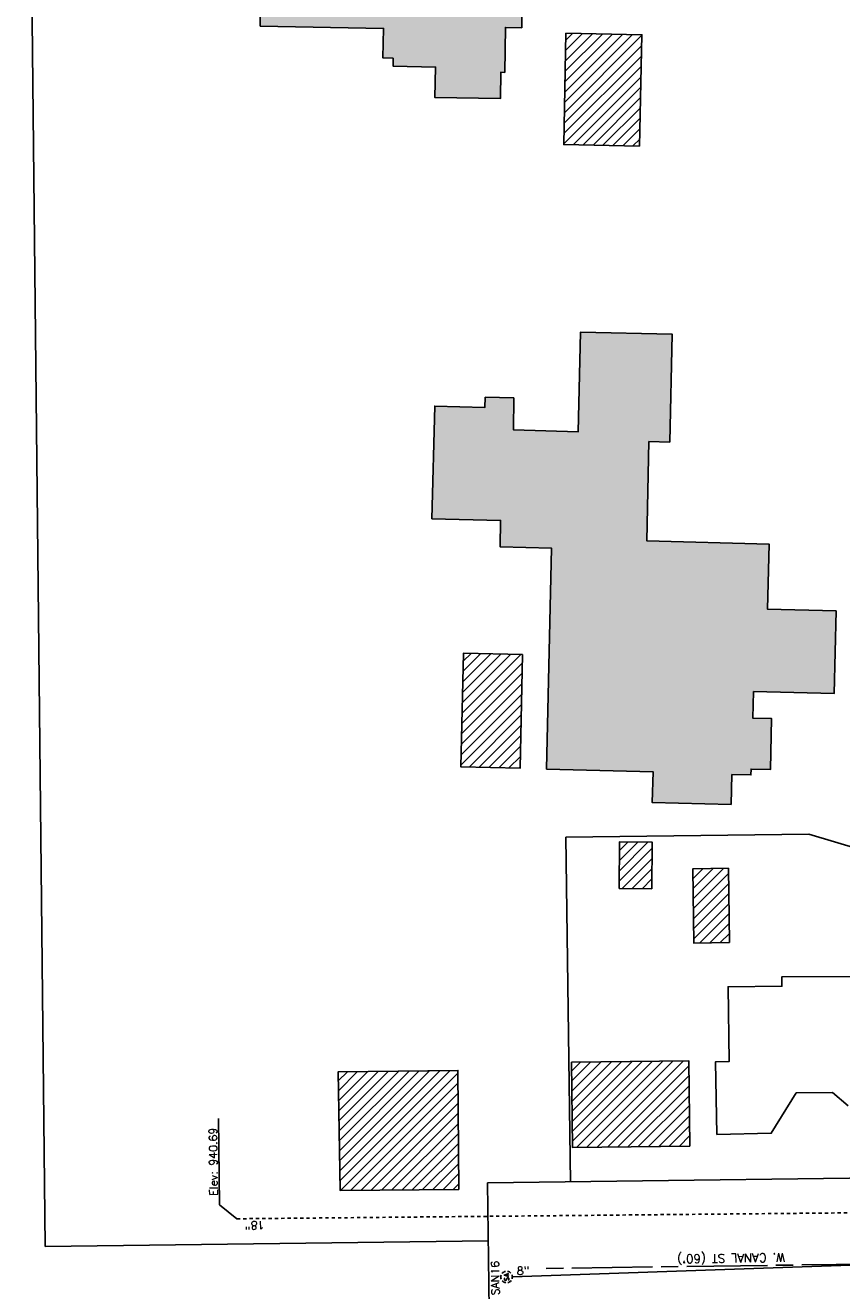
# Model space of a CAD drawing. Extents: x 2300122 to 2305194, y 360020 to 364238.
# Tile 41 of 93: x 2301434 to 2301718, y 361360 to 361800. Entities that reach past the tile are written whole.
import ezdxf
from ezdxf.enums import TextEntityAlignment as Align

# ---------------------------------------------------------------- set-up
doc = ezdxf.new("R2010")
doc.units = 0
doc.header["$LTSCALE"] = 20
doc.header["$MEASUREMENT"] = 0
for name, pattern in [('CL', [2, 0.3, -0.15, 1.4, -0.15]), ('OhDOT_USTN5', [0.11, 0.055, -0.055]), ('rowex', [0]), ('sanex', [0])]:
    doc.linetypes.add(name, pattern=pattern)
for name, color, linetype in [('BD_X_Building', 231, 'Continuous'), ('DR_X_Storm_Sewer', 151, 'OhDOT_USTN5'), ('DR_X_Text', 7, 'Continuous'), ('DV_X_Property_Line', 7, 'Continuous'), ('RW_X_CL', 6, 'CL'), ('RW_X_Fee_RW', 6, 'rowex'), ('RW_X_Text', 7, 'Continuous'), ('UT_X_Sanitary_Cells', 3, 'Continuous'), ('UT_X_Sanitary_Line', 3, 'sanex'), ('UT_X_Sanitary_Text', 7, 'Continuous')]:
    doc.layers.add(name, color=color, linetype=linetype)
doc.styles.add('Simplex Normal (0.14)', font='Simplex.shx')

# ---------------------------------------------------------------- blocks, each defined once
blk = doc.blocks.new('smh')
at = {"linetype": 'Continuous', "flags": 128}
for points in [[(-0.33, 0.69), (-0.36, 0.71), (-0.4, 0.74), (-0.51, 0.78), (-0.65, 0.8), (-0.75, 0.8), (-0.79, 0.8), (-0.95, 0.76), (-1.09, 0.69), (-1.18, 0.59), (-1.2, 0.49), (-1.2, 0.41), (-1.18, 0.31), (-1.08, 0.22), (-0.38, -0.16), (-0.32, -0.21), (-0.29, -0.26), (-0.27, -0.33), (-0.27, -0.41), (-0.28, -0.48), (-0.29, -0.53), (-0.32, -0.6), (-0.34, -0.65), (-0.37, -0.69), (-0.41, -0.72), (-0.45, -0.75), (-0.5, -0.77), (-0.53, -0.79), (-0.65, -0.8), (-0.82, -0.8), (-0.94, -0.77), (-1.1, -0.69), (-1.2, -0.61)], [(0.21, -0.8), (0.71, 0.8), (1.2, -0.8)], [(1.08, -0.42), (0.34, -0.42)]]:
    blk.add_lwpolyline(points, dxfattribs=at)
at = {"linetype": 'Continuous'}
for start, end in [(130.0806, 170.0721), (70.0577, 110.1061), (10.0169, 50.0392), (190.0169, 230.0392), (250.0577, 290.0473), (310.0114, 350.0264)]:
    blk.add_arc((0, 0), 2, start, end, dxfattribs=at)
blk = doc.blocks.new('ODOT SANITARY MANHOLE')
blk.add_blockref('smh', (0, 0))

msp = doc.modelspace()

# ---------------------------------------------------------------- hatches: boundary and pattern name
at = {"layer": 'BD_X_Building'}
h = msp.add_hatch(color=253, dxfattribs=at)
h.dxf.hatch_style = 1
h.paths.add_polyline_path([(2301516.18, 361863.34), (2301540.17, 361862.84), (2301540.66, 361885.34), (2301596.11, 361884.37), (2301595.58, 361859.37), (2301607.27, 361859.19), (2301606.63, 361799.06), (2301600.92, 361799.18), (2301600.72, 361783.53), (2301599.31, 361783.56), (2301599.22, 361774.4), (2301576.41, 361774.75), (2301576.66, 361785.35), (2301561.85, 361785.72), (2301561.85, 361788.42), (2301558.34, 361788.54), (2301558.53, 361798.85), (2301515.63, 361799.63)])
h = msp.add_hatch(dxfattribs=at)
h.set_pattern_fill('ANSI31', color=256, scale=20)
h.paths.add_polyline_path([(2301647.63, 361757.9), (2301621.23, 361758.43), (2301622.02, 361797.14), (2301648.42, 361796.6)])
h = msp.add_hatch(color=253, dxfattribs=at)
h.dxf.hatch_style = 1
h.paths.add_polyline_path([(2301615.26, 361541.12), (2301617.02, 361617.98), (2301599.07, 361618.48), (2301599.29, 361627.69), (2301575.39, 361628.27), (2301576.34, 361667.43), (2301593.83, 361666.95), (2301593.92, 361670.54), (2301603.85, 361670.3), (2301603.73, 361659.22), (2301626.26, 361658.51), (2301627.1, 361693.19), (2301659.01, 361692.42), (2301658.1, 361654.91), (2301650.85, 361655.11), (2301650.15, 361620.6), (2301692.72, 361619.39), (2301692.18, 361596.76), (2301716.01, 361596.18), (2301715.32, 361567.43), (2301687.31, 361568.1), (2301687.08, 361558.86), (2301693.56, 361558.7), (2301693.13, 361540.97), (2301686.4, 361541.14), (2301686.35, 361539.12), (2301679.75, 361539.27), (2301679.49, 361528.86), (2301652.05, 361529.52), (2301652.31, 361540.23)])
h = msp.add_hatch(dxfattribs=at)
h.set_pattern_fill('ANSI31', color=256, scale=20)
h.paths.add_polyline_path([(2301606.93, 361581.02), (2301606.06, 361541.46), (2301585.45, 361541.91), (2301586.32, 361581.47)])
h = msp.add_hatch(dxfattribs=at)
h.set_pattern_fill('ANSI31', color=256, scale=20)
h.paths.add_polyline_path([(2301640.48, 361499.63), (2301640.64, 361515.82), (2301652.04, 361515.7), (2301651.87, 361499.51)])
h = msp.add_hatch(dxfattribs=at)
h.set_pattern_fill('ANSI31', color=256, scale=20)
h.paths.add_polyline_path([(2301678.95, 361480.83), (2301666.49, 361480.64), (2301666.1, 361506.45), (2301678.56, 361506.64)])
h = msp.add_hatch(dxfattribs=at)
h.set_pattern_fill('ANSI31', color=256, scale=20)
h.paths.add_polyline_path([(2301623.88, 361439.19), (2301664.72, 361439.68), (2301665.08, 361410.02), (2301624.24, 361409.53)])
h = msp.add_hatch(dxfattribs=at)
h.set_pattern_fill('ANSI31', color=256, scale=20)
h.paths.add_polyline_path([(2301584.71, 361394.96), (2301543.42, 361394.6), (2301542.72, 361435.82), (2301584.44, 361436.31)])

# ---------------------------------------------------------------- linework, layer by layer
at = {"layer": 'BD_X_Building', "flags": 128}
for points in [[(2301516.18, 361863.34), (2301540.17, 361862.84), (2301540.66, 361885.34), (2301596.11, 361884.37), (2301595.58, 361859.37), (2301607.27, 361859.19), (2301606.63, 361799.06), (2301600.92, 361799.18), (2301600.72, 361783.53), (2301599.31, 361783.56), (2301599.22, 361774.4), (2301576.41, 361774.75), (2301576.66, 361785.35), (2301561.85, 361785.72), (2301561.85, 361788.42), (2301558.34, 361788.54), (2301558.53, 361798.85), (2301515.63, 361799.63), (2301516.18, 361863.34)], [(2301647.63, 361757.9), (2301621.23, 361758.43), (2301622.02, 361797.14), (2301648.42, 361796.6)], [(2301615.26, 361541.12), (2301617.02, 361617.98), (2301599.07, 361618.48), (2301599.29, 361627.69), (2301575.39, 361628.27), (2301576.34, 361667.43), (2301593.83, 361666.95), (2301593.92, 361670.54), (2301603.85, 361670.3), (2301603.73, 361659.22), (2301626.26, 361658.51), (2301627.1, 361693.19), (2301659.01, 361692.42), (2301658.1, 361654.91), (2301650.85, 361655.11), (2301650.15, 361620.6), (2301692.72, 361619.39), (2301692.18, 361596.76), (2301716.01, 361596.18), (2301715.32, 361567.43), (2301687.31, 361568.1), (2301687.08, 361558.86), (2301693.56, 361558.7), (2301693.13, 361540.97), (2301686.4, 361541.14), (2301686.35, 361539.12), (2301679.75, 361539.27), (2301679.49, 361528.86), (2301652.05, 361529.52), (2301652.31, 361540.23)], [(2301606.93, 361581.02), (2301606.06, 361541.46), (2301585.45, 361541.91), (2301586.32, 361581.47)], [(2301640.48, 361499.63), (2301640.64, 361515.82), (2301652.04, 361515.7), (2301651.87, 361499.51)], [(2301678.95, 361480.83), (2301666.49, 361480.64), (2301666.1, 361506.45), (2301678.56, 361506.64)], [(2301623.88, 361439.19), (2301664.72, 361439.68), (2301665.08, 361410.02), (2301624.24, 361409.53)], [(2301584.71, 361394.96), (2301543.42, 361394.6), (2301542.72, 361435.82), (2301584.44, 361436.31)]]:
    msp.add_lwpolyline(points, close=True, dxfattribs=at)
msp.add_lwpolyline([(2301720.19, 361424), (2301714.76, 361428.7), (2301702.15, 361428.49), (2301693.44, 361414.46), (2301674.56, 361414.09), (2301674.06, 361439.36), (2301678.78, 361439.42), (2301678.43, 361465.42), (2301697.15, 361465.61), (2301697.15, 361468.92), (2301723.57, 361469.03)], dxfattribs=at)
at = {"layer": 'DR_X_Storm_Sewer', "flags": 128}
msp.add_lwpolyline([(2301507.53, 361384.72), (2301785.72, 361387.42)], dxfattribs=at)
at = {"layer": 'DR_X_Text', "flags": 128}
msp.add_lwpolyline([(2301501.1, 361419.6), (2301501.49, 361389.6), (2301507.53, 361384.72)], dxfattribs=at)
at = {"layer": 'DV_X_Property_Line', "flags": 128}
for points in [[(2301433.88, 362031.36), (2301440.84, 361375.07)], [(2301706.57, 361518.56), (2301621.99, 361517.45)], [(2301621.99, 361517.45), (2301623.56, 361397.46)], [(2301741.04, 361508.16), (2301706.57, 361518.56)], [(2301440.84, 361375.07), (2301594.97, 361377.09)]]:
    msp.add_lwpolyline(points, dxfattribs=at)
at = {"layer": 'RW_X_CL'}
msp.add_lwpolyline([(2301615.1, 361367.47), (2301995.99, 361372.53)], dxfattribs=at)
at = {"layer": 'RW_X_Fee_RW'}
for points in [[(2301774.58, 361399.59), (2301594.71, 361397.2)], [(2301599.68, 361018.21), (2301594.71, 361397.2)]]:
    msp.add_lwpolyline(points, dxfattribs=at)
at = {"layer": 'UT_X_Sanitary_Line', "flags": 128}
msp.add_lwpolyline([(2301603.37, 361364.53), (2301798.31, 361371.22)], dxfattribs=at)

# ---------------------------------------------------------------- block references
at = {"layer": 'UT_X_Sanitary_Cells', "rotation": 90.75052662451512}
msp.add_blockref('ODOT SANITARY MANHOLE', (2301601.37, 361364.46), dxfattribs=at)

# ---------------------------------------------------------------- texts
at = {"layer": 'DR_X_Text', "char_height": 2.8, "attachment_point": 5, "style": 'Simplex Normal (0.14)'}
for s, insert, rotation in [('Elev: 940.69', (2301499.3, 361404.57), 90.7505), ('18"', (2301513.74, 361382.45), 180.5567)]:
    msp.add_mtext(s, dxfattribs=dict(at, insert=insert, rotation=rotation))
at = {"layer": 'RW_X_Text', "style": 'Simplex Normal (0.14)'}
msp.add_text("W. CANAL ST (60')", height=3, rotation=180.7613, dxfattribs=at).set_placement((2301679.5, 361371), align=Align.MIDDLE_CENTER)
at = {"layer": 'UT_X_Sanitary_Text', "char_height": 2.8, "attachment_point": 5, "style": 'Simplex Normal (0.14)'}
for s, insert, rotation in [('SAN16', (2301597.39, 361364.09), 90.7505), ('8"', (2301607.07, 361366.67), 1.9672)]:
    msp.add_mtext(s, dxfattribs=dict(at, insert=insert, rotation=rotation))

doc.saveas('drawing.dxf')
